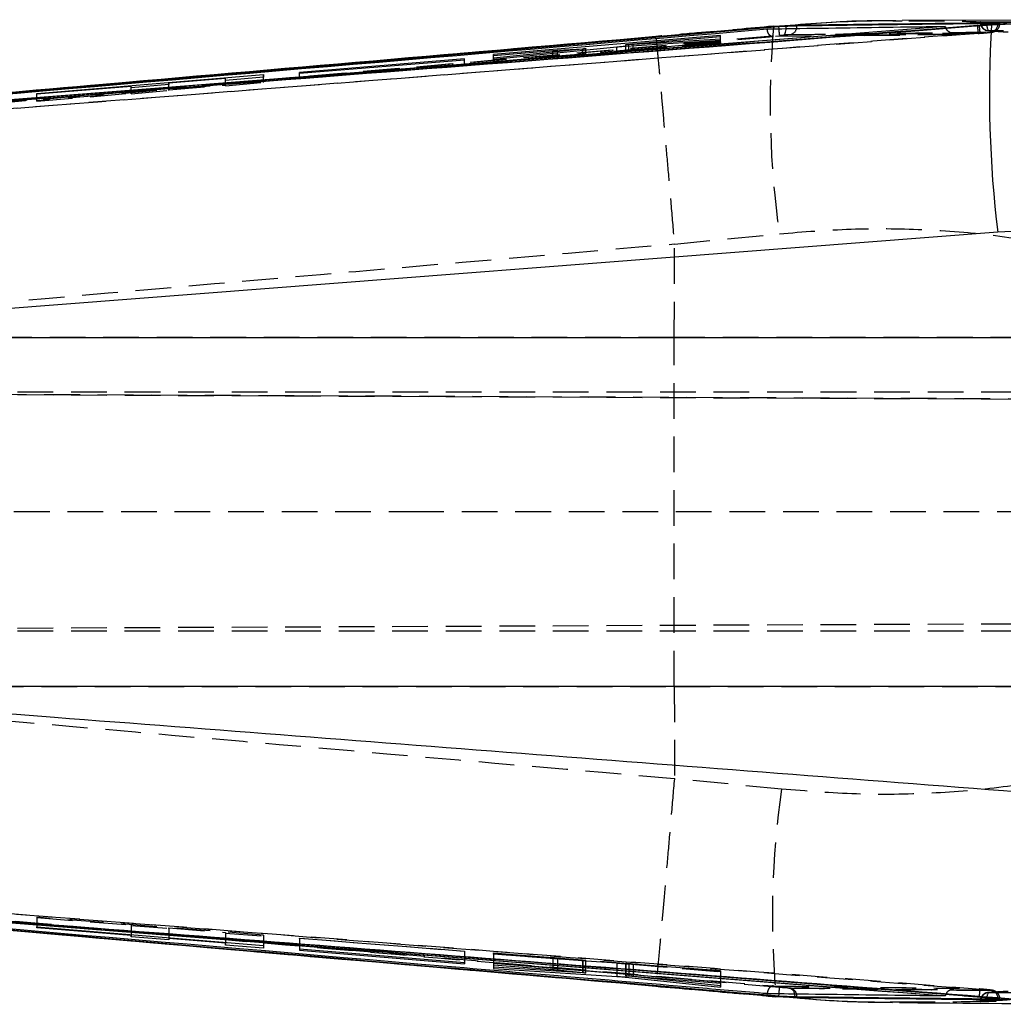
# Model space of a CAD drawing. Extents: x 32 to 417, y 20 to 281.
# Tile 5 of 13: x 210 to 245, y 106 to 142. Entities that reach past the tile are written whole.
import ezdxf

# ---------------------------------------------------------------- set-up
doc = ezdxf.new("R2010")
doc.units = 0
doc.linetypes.add('HIDDEN', pattern=[1.905, 1.27, -0.635])
doc.layers.get('0').update_dxf_attribs({"linetype": 'CONTINUOUS'})

msp = doc.modelspace()

# ---------------------------------------------------------------- linework, layer by layer
at = {"color": 7, "linetype": 'CONTINUOUS'}
for p, q in [((236.84503, 141.29332), (193.565062, 137.534693)), ((236.84503, 141.28448), (193.565062, 137.533305)), ((242.764472, 141.297571), (194.525777, 137.511873)), ((236.672952, 141.29452), (232.46797, 140.930278)), ((236.657074, 141.3027), (236.481248, 141.287369)), ((236.672952, 141.29452), (236.65732, 141.297561)), ((236.880212, 141.296302), (236.672952, 141.29452)), ((236.880212, 141.296302), (236.84503, 141.29332)), ((237.104012, 141.296207), (236.84503, 141.28448)), ((236.84503, 141.29332), (236.84503, 141.28448)), ((237.487211, 141.307977), (237.487211, 141.333106)), ((241.226992, 141.484523), (241.010404, 141.486463)), ((248.243621, 141.53436), (241.227164, 141.5059)), ((242.764472, 141.297571), (242.765545, 141.288468)), ((243.907562, 141.339128), (243.970654, 141.344087)), ((243.970654, 141.344087), (244.075267, 141.352547)), ((244.41067, 141.354927), (244.075267, 141.352547)), ((244.41067, 141.354927), (248.262359, 141.535237)), ((244.688301, 141.420323), (244.6414, 141.420645)), ((234.762198, 140.973448), (226.69196, 140.29473)), ((231.662905, 140.672396), (234.762436, 140.931311)), ((232.46797, 140.930278), (232.468105, 140.932474)), ((234.762436, 140.931311), (234.762198, 140.973448)), ((234.762198, 140.931293), (234.762198, 140.973448)), ((226.692929, 140.128543), (231.08483, 140.567883)), ((231.386131, 140.641394), (231.386131, 140.592832)), ((231.397307, 140.593571), (234.763174, 140.800794)), ((234.762913, 140.847012), (231.503165, 140.644399)), ((234.763174, 140.800794), (234.762913, 140.847012)), ((234.762913, 140.800777), (234.762913, 140.847012)), ((226.69196, 140.29473), (226.692176, 140.25714)), ((226.692176, 140.25714), (228.80715, 140.433831)), ((229.852176, 140.488149), (226.692683, 140.171006)), ((228.969282, 140.445887), (229.864566, 140.5021)), ((229.852176, 140.444576), (229.852176, 140.488149)), ((229.977353, 140.457099), (229.977353, 140.50489)), ((225.661701, 140.144863), (219.793162, 139.657246)), ((219.793363, 139.626375), (225.661917, 140.110393)), ((225.661917, 140.110393), (225.661701, 140.144863)), ((225.661701, 140.110375), (225.661701, 140.144863)), ((226.692683, 140.171006), (226.692929, 140.128543)), ((210.442236, 138.909373), (218.512549, 139.586129)), ((218.512847, 139.486743), (217.152676, 139.375712)), ((218.512549, 139.586129), (218.512847, 139.486743)), ((218.512549, 139.486719), (218.512549, 139.586129)), ((219.793162, 139.657246), (219.793363, 139.626375)), ((213.799997, 139.162402), (210.442333, 138.883381)), ((213.800161, 139.112767), (213.799997, 139.162402)), ((215.143225, 139.222633), (213.800161, 139.112767)), ((217.152475, 139.44106), (215.143061, 139.274029)), ((215.143061, 139.274029), (215.143225, 139.222633)), ((215.143061, 139.222619), (215.143061, 139.274029)), ((217.152676, 139.375712), (217.152475, 139.44106)), ((210.442333, 138.883381), (210.442236, 138.909373)), ((244.63114, 133.971996), (196.22673, 130.226088)), ((248.027942, 134.124756), (244.63114, 133.971996)), ((196.22673, 130.226088), (248.013123, 130.226088)), ((248.013123, 117.805872), (196.7061, 117.805872)), ((210.442437, 109.21677), (210.442534, 109.242163)), ((213.800101, 108.941496), (210.442437, 109.21677)), ((210.442534, 109.242163), (218.512847, 108.586218)), ((213.799937, 108.890362), (213.800101, 108.941496)), ((215.143001, 108.778376), (213.799937, 108.890362)), ((213.800101, 108.969264), (213.800101, 108.941496)), ((215.143001, 108.860115), (215.143001, 108.778376)), ((215.143165, 108.831321), (215.143001, 108.778376)), ((215.143165, 108.860101), (215.143165, 108.831321)), ((217.152587, 108.666417), (215.143165, 108.831321)), ((217.152378, 108.598667), (217.152587, 108.666417)), ((217.152587, 108.696778), (217.152587, 108.666417)), ((218.512549, 108.484896), (217.152378, 108.598667)), ((218.512549, 108.586242), (218.512549, 108.484896)), ((218.512847, 108.586218), (218.512549, 108.484896)), ((225.661791, 107.963535), (219.793251, 108.446235)), ((219.793251, 108.446235), (219.793274, 108.414739)), ((219.793274, 108.446233), (219.793274, 108.414739)), ((219.793274, 108.414739), (225.661828, 107.928341)), ((225.661828, 107.928341), (225.661791, 107.963535)), ((234.7626, 107.2792), (226.692362, 107.936505)), ((226.692362, 107.936505), (226.692392, 107.899881)), ((226.692392, 107.936501), (226.692392, 107.899881)), ((226.692392, 107.899881), (228.807366, 107.726503)), ((229.852228, 107.607785), (226.692452, 107.811797)), ((226.692452, 107.811797), (226.692474, 107.766095)), ((226.692474, 107.811795), (226.692474, 107.766095)), ((226.692474, 107.766095), (231.084778, 107.482941)), ((228.969483, 107.711736), (229.864678, 107.61979)), ((229.864678, 107.678124), (229.864678, 107.61979)), ((229.976437, 107.603521), (229.959241, 107.602786)), ((229.977443, 107.60435), (229.977443, 107.668941)), ((231.386303, 107.554191), (231.386303, 107.506777)), ((231.397218, 107.553303), (231.397218, 107.508288)), ((231.397248, 107.456875), (234.762787, 107.102876)), ((234.762742, 107.151938), (231.503307, 107.490787)), ((231.663122, 107.492266), (234.762645, 107.237875)), ((234.762645, 107.237875), (234.7626, 107.2792)), ((232.469096, 107.139741), (236.759766, 106.76855)), ((234.762787, 107.102876), (234.762742, 107.151938)), ((236.467837, 106.784043), (236.742689, 106.759963)), ((236.759766, 106.76855), (236.991501, 106.765635)), ((236.84503, 106.786684), (236.84503, 106.777632)), ((236.84503, 106.777632), (236.991501, 106.765635)), ((237.420282, 106.76432), (237.487211, 106.763267)), ((237.487211, 106.737462), (237.487211, 106.763267)), ((240.892767, 106.572851), (241.132951, 106.57443)), ((242.765567, 106.794813), (242.764472, 106.7855)), ((244.612253, 106.678251), (245.159856, 106.672555)), ((244.6414, 106.655936), (244.703798, 106.658099))]:
    msp.add_line(p, q, dxfattribs=at)
at = {"color": 7, "linetype": 'HIDDEN'}
for p, q in [((237.245164, 141.327168), (236.65887, 141.283327)), ((237.245164, 141.327168), (236.672952, 141.29452)), ((244.011468, 141.456209), (244.011468, 141.443019)), ((244.185424, 141.443019), (244.011468, 141.443019)), ((244.039624, 141.457615), (244.039624, 141.443019)), ((244.25423, 141.439214), (244.185424, 141.443019)), ((244.6414, 141.400011), (244.581616, 141.399279)), ((244.707144, 141.397802), (244.707144, 141.416979)), ((193.590722, 137.230002), (236.869878, 140.981253)), ((243.942408, 141.047097), (193.616732, 137.128939)), ((232.468492, 140.932505), (204.61922, 138.515807)), ((234.762198, 140.743119), (234.762198, 140.931293)), ((234.762436, 140.732368), (234.762436, 140.931311)), ((239.896006, 140.978023), (236.648648, 140.930883)), ((236.869878, 140.981253), (237.017861, 140.99298)), ((239.884502, 140.972696), (243.255227, 141.01861)), ((243.272557, 141.024129), (239.896006, 140.978023)), ((243.942066, 141.046926), (243.942408, 141.047097)), ((244.005202, 141.052001), (243.942408, 141.047097)), ((244.004867, 141.051834), (244.005202, 141.052001)), ((244.136504, 141.062706), (244.005202, 141.052001)), ((226.69196, 140.048053), (234.762198, 140.743119)), ((231.08483, 140.400297), (231.08483, 140.567883)), ((231.386131, 140.592832), (231.386131, 140.439581)), ((231.397031, 140.440944), (231.397031, 140.644349)), ((234.763174, 140.69817), (231.397307, 140.427162)), ((231.397307, 140.427162), (231.397307, 140.593571)), ((231.503165, 140.447713), (234.762913, 140.710439)), ((231.503165, 140.447713), (231.503165, 140.600088)), ((234.762436, 140.732368), (231.662905, 140.465414)), ((231.662905, 140.465414), (231.662905, 140.672396)), ((234.762198, 140.743119), (234.762436, 140.732368)), ((234.762913, 140.710439), (234.762913, 140.800777)), ((234.762913, 140.710439), (234.763174, 140.69817)), ((234.763174, 140.69817), (234.763174, 140.800794)), ((226.69196, 140.048053), (226.69196, 140.29473)), ((226.692176, 140.037298), (226.692176, 140.25714)), ((228.80715, 140.219455), (226.692176, 140.037298)), ((228.80715, 140.219455), (228.80715, 140.433831)), ((228.969282, 140.233006), (228.969282, 140.445887)), ((229.864566, 140.304993), (228.969282, 140.233006)), ((229.852176, 140.300342), (229.852176, 140.444576)), ((229.864566, 140.304993), (229.864566, 140.5021)), ((229.959174, 140.310607), (229.959174, 140.455279)), ((229.977353, 140.312848), (229.977353, 140.457099)), ((225.661917, 139.930542), (219.793363, 139.425098)), ((225.661701, 139.940822), (225.661701, 140.110375)), ((225.661701, 139.940822), (225.661917, 139.930542)), ((225.661917, 139.930542), (225.661917, 140.110393)), ((226.692176, 140.037298), (226.69196, 140.048053)), ((226.692683, 140.012055), (226.692683, 140.171006)), ((226.692929, 139.999287), (226.692683, 140.012055)), ((226.692929, 139.999287), (226.692929, 140.128543)), ((218.512549, 139.336965), (218.512549, 139.486719)), ((218.512847, 139.302926), (218.512847, 139.486743)), ((219.793162, 139.435381), (219.793162, 139.657246)), ((219.793363, 139.425098), (219.793363, 139.626375)), ((218.512549, 139.336965), (210.442236, 138.641886)), ((213.799997, 138.92031), (213.799997, 139.162402)), ((215.143061, 139.035985), (215.143061, 139.222619)), ((215.143061, 139.035985), (217.152475, 139.209053)), ((215.143225, 139.01683), (215.143225, 139.222633)), ((217.152475, 139.209053), (217.152475, 139.44106)), ((217.152475, 139.209053), (217.152676, 139.185777)), ((217.152676, 139.185777), (217.152676, 139.375712)), ((217.152676, 139.185777), (218.512847, 139.302926)), ((218.512847, 139.302926), (218.512549, 139.336965)), ((219.793363, 139.425098), (219.793162, 139.435381)), ((210.442236, 138.641886), (210.442236, 138.909373)), ((210.442333, 138.631122), (213.799997, 138.92031)), ((210.442333, 138.631122), (210.442333, 138.883381)), ((213.799997, 138.92031), (213.800161, 138.901154)), ((213.800161, 138.901154), (213.800161, 139.112767)), ((213.800161, 138.901154), (215.143225, 139.01683)), ((215.143225, 139.01683), (215.143061, 139.035985)), ((210.442236, 138.641886), (210.442333, 138.631122)), ((233.126378, 133.548706), (236.862427, 133.916383)), ((233.125082, 130.226088), (233.126378, 133.548706)), ((233.126125, 133.554718), (233.126378, 133.548706)), ((233.125082, 130.226088), (194.980717, 130.226088)), ((247.55071, 130.226088), (233.125082, 130.226088)), ((184.991832, 128.285773), (258.988841, 128.285773)), ((261.507674, 127.963464), (184.992551, 128.297326)), ((184.992551, 128.297321), (274.552702, 127.906539)), ((184.863812, 124.035773), (223.657696, 124.035773)), ((223.657696, 124.035773), (258.988841, 124.035773)), ((184.990159, 119.774215), (274.72712, 120.165769)), ((184.990159, 119.77421), (262.144862, 120.110863)), ((184.98947, 119.785773), (258.988841, 119.785773)), ((195.363222, 117.805872), (233.125082, 117.805872)), ((233.125082, 117.805872), (233.126363, 114.521233)), ((233.125082, 117.805872), (247.55071, 117.805872)), ((233.126363, 114.521233), (233.12611, 114.515231)), ((236.937849, 114.146587), (233.126363, 114.521233)), ((210.442534, 109.585367), (210.442437, 109.574943)), ((210.442437, 109.574943), (213.800101, 109.312008)), ((210.442437, 109.574943), (210.442437, 109.21677)), ((210.442534, 109.585367), (210.442534, 109.242163)), ((218.512847, 108.953391), (210.442534, 109.585367)), ((213.800101, 109.312008), (213.799937, 109.293457)), ((213.799937, 109.293457), (215.143001, 109.188283)), ((213.799937, 109.293457), (213.799937, 108.890362)), ((213.800101, 109.312008), (213.800101, 108.969264)), ((215.143001, 109.188283), (215.143165, 109.206834)), ((215.143001, 109.188283), (215.143001, 108.860115)), ((215.143165, 109.206834), (217.152587, 109.049479)), ((215.143165, 109.206834), (215.143165, 108.860101)), ((217.152587, 109.049479), (217.152378, 109.02694)), ((217.152378, 109.02694), (218.512549, 108.920426)), ((217.152378, 109.02694), (217.152378, 108.598667)), ((217.152587, 109.049479), (217.152587, 108.696778)), ((218.512549, 108.920426), (218.512847, 108.953391)), ((218.512549, 108.920426), (218.512549, 108.586242)), ((218.512847, 108.953391), (218.512847, 108.586218)), ((219.793251, 108.841619), (219.793251, 108.446235)), ((219.793274, 108.831643), (219.793251, 108.841619)), ((219.793251, 108.841619), (225.661791, 108.382055)), ((219.793274, 108.831643), (219.793274, 108.446233)), ((225.661828, 108.37208), (219.793274, 108.831643)), ((225.661791, 108.382055), (225.661828, 108.37208)), ((225.661791, 108.382055), (225.661791, 107.963535)), ((225.661828, 108.37208), (225.661828, 107.928341)), ((226.692392, 108.307311), (226.692362, 108.317745)), ((226.692362, 108.317745), (226.692362, 107.936505)), ((226.692362, 108.317745), (234.7626, 107.685768)), ((226.692392, 108.307311), (226.692392, 107.936501)), ((228.807366, 108.141688), (226.692392, 108.307311)), ((226.692474, 108.270432), (226.692452, 108.282819)), ((226.692452, 108.282819), (229.852228, 108.051035)), ((226.692452, 108.282819), (226.692452, 107.811797)), ((231.084778, 107.948502), (226.692474, 108.270432)), ((226.692474, 108.270432), (226.692474, 107.811795)), ((228.807366, 108.141688), (228.807366, 107.764242)), ((229.864678, 108.053531), (228.969483, 108.128592)), ((228.969483, 108.128592), (228.969483, 107.751037)), ((229.852228, 108.051035), (229.852228, 107.607785)), ((229.864678, 108.053531), (229.864678, 107.678124)), ((229.959241, 108.043672), (229.959241, 107.602786)), ((229.977443, 107.668941), (229.977443, 108.043089)), ((231.084778, 107.948502), (231.084778, 107.57875)), ((231.386303, 107.937464), (231.386303, 107.554191)), ((231.397218, 107.937358), (231.397218, 107.553303)), ((234.762787, 107.642143), (231.397248, 107.923988)), ((231.397248, 107.923988), (231.397248, 107.504431)), ((231.503307, 107.926752), (234.762742, 107.654051)), ((231.503307, 107.926752), (231.503307, 107.490787)), ((234.762645, 107.675334), (231.663122, 107.918057)), ((231.663122, 107.918057), (231.663122, 107.531646)), ((234.7626, 107.685768), (234.762645, 107.675334)), ((234.7626, 107.685768), (234.7626, 107.2792)), ((234.762645, 107.675334), (234.762645, 107.237875)), ((234.762742, 107.654051), (234.762787, 107.642143)), ((234.762742, 107.654051), (234.762742, 107.151938)), ((234.762787, 107.642143), (234.762787, 107.102876)), ((237.236722, 107.066498), (237.198523, 107.067547)), ((244.42467, 106.984719), (244.389153, 106.983441)), ((236.744797, 106.781855), (237.219355, 106.741912)), ((236.759766, 106.76855), (237.219355, 106.741912)), ((244.011468, 106.606874), (244.011468, 106.594854)), ((244.1672, 106.606874), (244.011468, 106.606874)), ((244.039624, 106.606874), (244.039624, 106.593152)), ((244.1672, 106.606874), (244.254208, 106.611449)), ((244.594662, 106.680568), (244.6414, 106.680046)), ((244.6414, 106.680046), (244.703374, 106.681335)), ((244.703374, 106.681335), (244.698628, 106.682876))]:
    msp.add_line(p, q, dxfattribs=at)
at = {"color": 8, "linetype": 'CONTINUOUS'}
for p, q in [((231.503165, 140.600088), (231.503165, 140.644399)), ((229.959174, 140.455279), (229.959174, 140.500822)), ((228.807366, 107.764242), (228.807366, 107.726503)), ((228.969483, 107.751037), (228.969483, 107.711736)), ((231.084778, 107.57875), (231.084778, 107.482941)), ((231.397248, 107.504431), (231.397248, 107.456875)), ((231.663122, 107.531646), (231.663122, 107.492266)), ((236.743427, 106.765365), (236.759766, 106.76855))]:
    msp.add_line(p, q, dxfattribs=at)
at = {"color": 8, "linetype": 'CONTINUOUS', "flags": 128}
for points in [[(236.851169, 141.212243), (236.849962, 141.226522), (236.84503, 141.28448)], [(237.105078, 141.216406), (237.105599, 141.239244), (237.104012, 141.296207)], [(237.476228, 141.222178), (237.482621, 141.251891), (237.487211, 141.307977)], [(236.84503, 106.786684), (236.849955, 106.844618), (236.851341, 106.861043)], [(237.420282, 106.76432), (237.416773, 106.820395), (237.410589, 106.853451)], [(237.487211, 106.763267), (237.482621, 106.819264), (237.475252, 106.852589)]]:
    msp.add_lwpolyline(points, dxfattribs=at)
at = {"color": 7, "linetype": 'HIDDEN', "flags": 128}
msp.add_lwpolyline([(237.017861, 140.99298), (237.038157, 141.001881), (237.056813, 141.021221), (237.073167, 141.050316), (237.086645, 141.088131), (237.096755, 141.133328), (237.103148, 141.184301), (237.105078, 141.216406)], dxfattribs=at)
at = {"color": 7, "linetype": 'HIDDEN'}
for centre, radius, start, end in [((268.98648, 138.50248), 32.449762, 175.0586677, 188.1247654), ((245.801212, 141.414595), 1.895153, 182.2821599, 191.1865895), ((245.864011, 141.417607), 1.894784, 182.2237101, 191.1303632), ((244.315969, 141.443019), 0.3045, 180, 267.0299612), ((244.332461, 141.4304), 0.293109, 177.5324683, 263.9388316), ((244.644235, 141.346758), 0.400814, 166.6634273, 211.2326926), ((244.348437, 141.387173), 0.293244, 277.3259443, 2.5091309), ((217.924636, 139.563089), 18.998246, 4.2809436, 4.9798603), ((237.197266, 141.288854), 0.28682, 277.7897209, 346.5576844), ((268.324921, 109.626673), 31.710848, 171.8054232, 185.1769095), ((222.846799, 108.107328), 14.059887, 354.914562, 355.8502706), ((237.153635, 106.81101), 0.260435, 9.3789323, 80.0751449), ((237.200496, 106.786156), 0.282673, 13.5925233, 82.6370623), ((245.759744, 106.675548), 1.79024, 168.5040877, 177.9200066), ((244.315969, 106.606873), 0.3045, 92.7540872, 180), ((244.332864, 106.619059), 0.293494, 95.8837115, 182.3794982), ((244.642076, 106.702276), 0.398361, 148.4008882, 193.1795356), ((244.347936, 106.692615), 0.293733, 357.5475988, 81.9336047), ((244.398683, 106.681139), 0.304691, 0.0369539, 85.1073656)]:
    msp.add_arc(centre, radius, start, end, dxfattribs=at)
at = {"color": 7, "linetype": 'CONTINUOUS'}
msp.add_arc((285.504088, 138.887307), 41.167441, 176.5635704, 186.8573623, dxfattribs=at)
at = {"color": 7, "linetype": 'HIDDEN'}
for centre, major_axis, ratio, start_param, end_param in [((228.807157, 140.217297), (0.2752, 0.023704), 0.00778585, 0.940156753, 1.570144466), ((229.697426, 140.288844), (0.279997, 0.024117), 0.00778585, 5.297299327, 5.919481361), ((228.80733, 108.139601), (0.2752, -0.021552), 0.007549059, 0.941281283, 1.571268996), ((229.69751, 108.064924), (0.279997, -0.021927), 0.007549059, 5.298423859, 5.920605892)]:
    msp.add_ellipse(centre, major_axis=major_axis, ratio=ratio, start_param=start_param, end_param=end_param, dxfattribs=at)
at = {"color": 7, "linetype": 'CONTINUOUS'}
for points, knots in [([(193.582139, 137.428899), (193.784402, 137.444355), (194.795721, 137.521639), (199.043215, 137.846759), (215.61701, 139.121929), (231.380166, 140.357326), (243.907562, 141.339128)], [0, 0, 0, 0, 0.012056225, 0.060281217, 0.253180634, 1, 1, 1, 1]), ([(242.765545, 141.288468), (242.764732, 141.288404), (234.716927, 140.65467), (218.637682, 139.38372), (202.557903, 138.13402), (194.525777, 137.509774)], [0, 0, 0, 0, 0.0000505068, 0.5005080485, 1, 1, 1, 1]), ([(196.028298, 137.614338), (196.848316, 137.676968), (212.975594, 138.908718), (229.103148, 140.163729), (244.41067, 141.354927)], [0, 0, 0, 0, 0.050846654, 1, 1, 1, 1]), ([(236.429303, 141.20653), (236.474158, 141.207214), (236.860113, 141.213093), (238.610519, 141.239438), (240.677365, 141.269116), (242.40317, 141.292645), (242.764472, 141.297571)], [0, 0, 0, 0, 0.021241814, 0.182775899, 0.828911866, 1, 1, 1, 1]), ([(237.487211, 141.333106), (237.446625, 141.332004), (237.365458, 141.3298), (237.16585, 141.318208), (236.994684, 141.305791), (236.897952, 141.297773), (236.880212, 141.296302)], [0, 0, 0, 0, 0.309934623, 0.619849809, 0.930283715, 1, 1, 1, 1]), ([(237.487211, 141.307977), (237.446679, 141.307309), (237.365645, 141.305974), (237.214867, 141.300724), (237.123089, 141.296985), (237.104012, 141.296207)], [0, 0, 0, 0, 0.442184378, 0.88405108, 1, 1, 1, 1]), ([(241.009584, 141.499346), (240.253091, 141.490198), (238.998117, 141.475024), (237.743502, 141.369201), (237.245164, 141.327168)], [0, 0, 0, 0, 0.6027960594, 1, 1, 1, 1]), ([(244.6414, 141.420645), (243.449007, 141.407182), (241.06422, 141.380255), (238.679547, 141.348823), (237.487211, 141.333106)], [0, 0, 0, 0, 0.499999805, 1, 1, 1, 1]), ([(244.075267, 141.352547), (244.107837, 141.355276), (244.177944, 141.361152), (244.244068, 141.366963), (244.279473, 141.370074)], [0, 0, 0, 0, 0.4645759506, 1, 1, 1, 1]), ([(244.279473, 141.370074), (244.28809, 141.37084), (244.369448, 141.378072), (244.510997, 141.391235), (244.646714, 141.405856), (244.711147, 141.414627), (244.700904, 141.416526), (244.698456, 141.416979)], [0, 0, 0, 0, 0.0345775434, 0.3264420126, 0.6179602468, 0.9087004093, 1, 1, 1, 1]), ([(232.46797, 140.930278), (225.762353, 140.354146), (216.478562, 139.556503), (203.767589, 138.435345), (197.760654, 137.907419), (194.331429, 137.606037)], [0, 0, 0, 0, 0.527435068, 0.730223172, 1, 1, 1, 1]), ([(194.489366, 137.602778), (194.607212, 137.613067), (195.533975, 137.693975), (199.696461, 138.056747), (213.557744, 139.257545), (226.611649, 140.369925), (236.429303, 141.20653)], [0, 0, 0, 0, 0.00843061, 0.066300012, 0.297777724, 1, 1, 1, 1]), ([(231.08483, 140.567883), (231.112565, 140.570593), (231.168031, 140.576013), (231.263417, 140.584058), (231.34187, 140.589984), (231.382795, 140.592632), (231.397307, 140.593571)], [0, 0, 0, 0, 0.281533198, 0.563021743, 0.845045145, 1, 1, 1, 1]), ([(231.503165, 140.644399), (231.479515, 140.643023), (231.432211, 140.64027), (231.392415, 140.639466), (231.381497, 140.640988), (231.392579, 140.643385), (231.397031, 140.644349)], [0, 0, 0, 0, 0.272815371, 0.545679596, 0.817441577, 1, 1, 1, 1]), ([(231.397031, 140.644349), (231.40858, 140.64616), (231.431676, 140.649783), (231.500421, 140.657444), (231.580405, 140.665301), (231.637223, 140.670188), (231.662905, 140.672396)], [0, 0, 0, 0, 0.260966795, 0.521900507, 0.783892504, 1, 1, 1, 1]), ([(228.80715, 140.433831), (228.838371, 140.436362), (228.896606, 140.441084), (228.946253, 140.444365), (228.969282, 140.445887)], [0, 0, 0, 0, 0.5361261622, 1, 1, 1, 1]), ([(229.959174, 140.500822), (229.945286, 140.498856), (229.919684, 140.495231), (229.873368, 140.490372), (229.852176, 140.488149)], [0, 0, 0, 0, 0.5424481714, 1, 1, 1, 1]), ([(229.864566, 140.5021), (229.888338, 140.50348), (229.935885, 140.506239), (229.957416, 140.506332), (229.968181, 140.506379)], [0, 0, 0, 0, 0.499967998, 1, 1, 1, 1]), ([(229.974514, 140.50489), (229.975413, 140.504757), (229.97952, 140.504148), (229.968097, 140.502281), (229.959174, 140.500822)], [0, 0, 0, 0, 0.218750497, 1, 1, 1, 1]), ([(196.7061, 117.805872), (201.493782, 117.440407), (217.718486, 116.201905), (233.941701, 114.942925), (245.377673, 114.055453)], [0, 0, 0, 0, 0.295085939, 1, 1, 1, 1]), ([(193.565062, 110.532783), (200.777678, 109.90036), (215.20293, 108.635511), (229.63099, 107.40296), (236.84503, 106.786684)], [0, 0, 0, 0, 0.499999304, 1, 1, 1, 1]), ([(193.565062, 110.531348), (200.777638, 109.897227), (215.202812, 108.628982), (229.63095, 107.394749), (236.84503, 106.777632)], [0, 0, 0, 0, 0.4999991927, 1, 1, 1, 1]), ([(243.970683, 106.740524), (243.768445, 106.756343), (242.757254, 106.835433), (238.510245, 107.167417), (221.917188, 108.463065), (206.131639, 109.675176), (193.582221, 110.638798)], [0, 0, 0, 0, 0.012041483, 0.060207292, 0.252870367, 1, 1, 1, 1]), ([(236.429303, 106.865461), (236.375755, 106.870005), (235.513122, 106.9432), (231.414156, 107.291183), (217.486779, 108.475044), (204.370122, 109.609206), (194.489366, 110.463569)], [0, 0, 0, 0, 0.003829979, 0.061699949, 0.293180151, 1, 1, 1, 1]), ([(194.525777, 110.558072), (202.557898, 109.935699), (218.637596, 108.689757), (234.717091, 107.428936), (242.764747, 106.794878), (242.765567, 106.794813)], [0, 0, 0, 0, 0.499493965, 0.999949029, 1, 1, 1, 1]), ([(194.525777, 110.55594), (202.614269, 109.92788), (218.694406, 108.679282), (234.773396, 107.414221), (242.764472, 106.7855)], [0, 0, 0, 0, 0.503011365, 1, 1, 1, 1]), ([(194.71485, 110.425879), (200.489422, 109.916574), (213.072836, 108.806744), (225.658847, 107.725045), (232.469096, 107.139741)], [0, 0, 0, 0, 0.458903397, 1, 1, 1, 1]), ([(245.159856, 106.672555), (233.727887, 107.558647), (217.511008, 108.815619), (201.294451, 110.052537), (196.509636, 110.417499)], [0, 0, 0, 0, 0.704942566, 1, 1, 1, 1]), ([(228.807366, 107.726503), (228.83867, 107.72386), (228.89695, 107.71894), (228.946533, 107.714015), (228.969483, 107.711736)], [0, 0, 0, 0, 0.537137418, 1, 1, 1, 1]), ([(229.959241, 107.602786), (229.945423, 107.603107), (229.919844, 107.603703), (229.873526, 107.606499), (229.852228, 107.607785)], [0, 0, 0, 0, 0.540191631, 1, 1, 1, 1]), ([(229.864678, 107.61979), (229.887919, 107.617269), (229.934406, 107.612228), (229.972459, 107.606771), (229.973862, 107.605075), (229.974462, 107.60435)], [0, 0, 0, 0, 0.363994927, 0.728066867, 1, 1, 1, 1]), ([(231.084778, 107.482941), (231.112452, 107.481075), (231.167794, 107.477342), (231.26289, 107.469621), (231.341421, 107.462538), (231.382502, 107.458371), (231.397248, 107.456875)], [0, 0, 0, 0, 0.28034387, 0.560629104, 0.842295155, 1, 1, 1, 1]), ([(231.503307, 107.490787), (231.479564, 107.493338), (231.432075, 107.49844), (231.392292, 107.504233), (231.381739, 107.507527), (231.392835, 107.508073), (231.397218, 107.508288)], [0, 0, 0, 0, 0.274358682, 0.548771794, 0.8217624, 1, 1, 1, 1]), ([(231.397218, 107.508288), (231.408708, 107.508183), (231.431689, 107.507974), (231.500026, 107.504267), (231.580026, 107.498879), (231.637041, 107.494341), (231.663122, 107.492266)], [0, 0, 0, 0, 0.259866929, 0.519707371, 0.780302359, 1, 1, 1, 1]), ([(242.764472, 106.7855), (242.761971, 106.78553), (242.418318, 106.789625), (240.710268, 106.809679), (238.600984, 106.836251), (236.832931, 106.860032), (236.429303, 106.865461)], [0, 0, 0, 0, 0.001184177, 0.162718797, 0.808857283, 1, 1, 1, 1]), ([(236.84503, 106.786684), (236.924728, 106.782953), (237.084204, 106.775487), (237.285806, 106.767825), (237.378893, 106.765398), (237.420282, 106.76432)], [0, 0, 0, 0, 0.356831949, 0.714029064, 1, 1, 1, 1]), ([(236.991501, 106.765635), (237.067624, 106.76002), (237.219877, 106.748791), (237.390132, 106.739802), (237.458147, 106.738163), (237.487211, 106.737462)], [0, 0, 0, 0, 0.36412143, 0.728277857, 1, 1, 1, 1]), ([(237.219355, 106.741912), (237.588905, 106.708053), (238.812326, 106.59596), (240.037013, 106.574283), (240.891768, 106.559155)], [0, 0, 0, 0, 0.302062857, 1, 1, 1, 1]), ([(237.487211, 106.737462), (238.679547, 106.723021), (241.06422, 106.694138), (243.449007, 106.66867), (244.6414, 106.655936)], [0, 0, 0, 0, 0.500000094, 1, 1, 1, 1]), ([(241.13307, 106.552831), (241.422179, 106.550219), (244.17614, 106.525332), (246.951422, 106.506176), (249.435356, 106.489032)], [0, 0, 0, 0, 0.104979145, 1, 1, 1, 1]), ([(244.288033, 106.713361), (244.211943, 106.720248), (244.108354, 106.729623), (243.999562, 106.738238), (243.970683, 106.740524)], [0, 0, 0, 0, 0.73454774, 1, 1, 1, 1]), ([(244.612253, 106.678251), (244.605888, 106.679096), (244.558686, 106.685363), (244.456887, 106.697067), (244.33737, 106.7086), (244.288033, 106.713361)], [0, 0, 0, 0, 0.083842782, 0.6218122, 1, 1, 1, 1]), ([(244.69894, 106.660537), (244.698813, 106.662255), (244.698535, 106.666015), (244.642616, 106.673945), (244.612253, 106.678251)], [0, 0, 0, 0, 0.457022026, 1, 1, 1, 1])]:
    msp.add_open_spline(points, degree=3, knots=knots, dxfattribs=at)
at = {"color": 7, "linetype": 'HIDDEN'}
for points, knots in [([(236.481248, 141.287369), (235.631369, 141.212905), (234.294358, 141.095759), (232.955696, 140.981137), (232.467963, 140.939375)], [0, 0, 0, 0, 0.635655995, 1, 1, 1, 1]), ([(250.306344, 140.714695), (249.210228, 140.892086), (247.017978, 141.24687), (243.976736, 141.491153), (242.035362, 141.486472), (241.226992, 141.484523)], [0, 0, 0, 0, 0.368527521, 0.737060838, 1, 1, 1, 1]), ([(242.765545, 141.288468), (242.770013, 141.269151), (242.780132, 141.225405), (242.82777, 141.1582), (242.925141, 141.082088), (243.08016, 141.02873), (243.206073, 141.02024), (243.271526, 141.024069), (243.272557, 141.024129)], [0, 0, 0, 0, 0.084203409, 0.190693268, 0.358764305, 0.662832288, 0.9946911, 1, 1, 1, 1]), ([(244.004978, 141.051933), (244.015132, 141.052694), (244.077452, 141.057368), (244.194028, 141.067372), (244.330208, 141.080073), (244.407267, 141.089011), (244.447814, 141.095059), (244.485521, 141.103779), (244.532149, 141.120139), (244.597884, 141.158273), (244.662623, 141.22919), (244.703706, 141.317308), (244.702745, 141.375025), (244.702368, 141.397694)], [0, 0, 0, 0, 0.029751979, 0.182614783, 0.337480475, 0.499495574, 0.576654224, 0.61372253, 0.659785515, 0.727768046, 0.833858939, 0.934747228, 1, 1, 1, 1]), ([(244.185424, 141.443019), (244.156042, 141.444768), (244.097276, 141.448267), (244.035467, 141.452738), (244.020797, 141.454666), (244.013465, 141.455629)], [0, 0, 0, 0, 0.333402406, 0.666819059, 1, 1, 1, 1]), ([(244.015342, 141.456209), (244.015007, 141.456658), (244.014353, 141.457534), (244.031355, 141.457588), (244.039624, 141.457615)], [0, 0, 0, 0, 0.513628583, 1, 1, 1, 1]), ([(244.039624, 141.457615), (244.741016, 141.45651), (246.1438, 141.454299), (248.862507, 141.447936), (250.879838, 141.440891), (252.195767, 141.436295)], [0, 0, 0, 0, 0.257988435, 0.515976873, 1, 1, 1, 1]), ([(244.039624, 141.443019), (245.442405, 141.439713), (248.161098, 141.433304), (250.879834, 141.421989), (252.195767, 141.416512)], [0, 0, 0, 0, 0.515976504, 1, 1, 1, 1]), ([(244.960083, 141.396624), (244.765791, 141.409153), (244.530561, 141.424321), (244.295192, 141.437006), (244.25423, 141.439214)], [0, 0, 0, 0, 0.825965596, 1, 1, 1, 1]), ([(244.279473, 141.370074), (244.327857, 141.372564), (244.447387, 141.378716), (244.597083, 141.38748), (244.696536, 141.394905), (244.721987, 141.399652), (244.668595, 141.39989), (244.6414, 141.400011)], [0, 0, 0, 0, 0.144399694, 0.356733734, 0.568785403, 0.780362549, 1, 1, 1, 1]), ([(236.648648, 140.930883), (229.584978, 140.328913), (215.539845, 139.13198), (201.49683, 137.910504), (194.516419, 137.303341)], [0, 0, 0, 0, 0.502926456, 1, 1, 1, 1]), ([(194.537817, 137.206201), (202.57009, 137.83068), (218.81571, 139.093715), (235.059921, 140.375894), (243.272557, 141.024129)], [0, 0, 0, 0, 0.4944269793, 1, 1, 1, 1]), ([(232.468105, 140.932474), (232.468077, 140.933762), (232.468032, 140.935825), (232.468469, 140.932196), (232.468634, 140.930835)], [0, 0, 0, 0, 0.624666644, 1, 1, 1, 1]), ([(236.648648, 140.930883), (236.647987, 140.930797), (236.643602, 140.930224), (236.616748, 140.928242), (236.570065, 140.939302), (236.513314, 140.984513), (236.470177, 141.04899), (236.440571, 141.124738), (236.432894, 141.180461), (236.429303, 141.20653)], [0, 0, 0, 0, 0.007094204, 0.047101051, 0.287226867, 0.494901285, 0.676266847, 0.848549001, 1, 1, 1, 1]), ([(243.942408, 141.047097), (243.084547, 141.040872), (240.779528, 141.024146), (238.468679, 141.005), (237.017861, 140.99298)], [0, 0, 0, 0, 0.372171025, 1, 1, 1, 1]), ([(237.017861, 140.99298), (237.028718, 140.993753), (237.08097, 140.997472), (237.166816, 141.00269), (237.213021, 141.004017), (237.236141, 141.004681)], [0, 0, 0, 0, 0.11585398, 0.557606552, 1, 1, 1, 1]), ([(237.236141, 141.004681), (238.427717, 141.021079), (240.81087, 141.053874), (243.194176, 141.082174), (244.38583, 141.096323)], [0, 0, 0, 0, 0.499999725, 1, 1, 1, 1]), ([(243.942066, 141.046916), (243.956718, 141.048079), (243.977646, 141.049738), (243.998581, 141.051327), (244.004859, 141.051804)], [0, 0, 0, 0, 0.700083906, 1, 1, 1, 1]), ([(252.452566, 141.112757), (251.083775, 141.118317), (248.771754, 141.127708), (246.054757, 141.135225), (244.706532, 141.138074), (244.301512, 141.138929)], [0, 0, 0, 0, 0.503778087, 0.85092978, 1, 1, 1, 1]), ([(244.301512, 141.138929), (244.401236, 141.133609), (244.635324, 141.12112), (244.869273, 141.10618), (245.003557, 141.097605)], [0, 0, 0, 0, 0.426013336, 1, 1, 1, 1]), ([(244.38583, 141.096323), (244.401222, 141.096193), (244.431431, 141.095939), (244.419641, 141.091392), (244.377129, 141.086191), (244.356057, 141.083612)], [0, 0, 0, 0, 0.343806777, 0.674739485, 1, 1, 1, 1]), ([(232.477559, 140.862431), (232.485967, 140.779485), (232.502782, 140.613594), (232.551774, 140.086493), (232.617086, 139.36626), (232.698004, 138.460206), (232.792309, 137.392751), (232.896988, 136.19812), (233.009278, 134.907878), (233.087176, 134.005771), (233.126125, 133.554718)], [0, 0, 0, 0, 0.125001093, 0.250002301, 0.375002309, 0.500002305, 0.625001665, 0.750001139, 0.875000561, 1, 1, 1, 1]), ([(229.964195, 140.312479), (229.952042, 140.311661), (229.929392, 140.310137), (229.885095, 140.306622), (229.864566, 140.304993)], [0, 0, 0, 0, 0.536563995, 1, 1, 1, 1]), ([(229.959174, 140.310607), (229.970017, 140.31178), (229.981733, 140.313048), (229.976582, 140.312862), (229.976198, 140.312848)], [0, 0, 0, 0, 0.925469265, 1, 1, 1, 1]), ([(231.397307, 140.427162), (231.370045, 140.424937), (231.315522, 140.420488), (231.220254, 140.412351), (231.141232, 140.405412), (231.099537, 140.401631), (231.08483, 140.400297)], [0, 0, 0, 0, 0.281923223, 0.563816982, 0.846149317, 1, 1, 1, 1]), ([(231.38821, 140.439581), (231.387549, 140.439485), (231.382749, 140.438795), (231.404, 140.440104), (231.445821, 140.443137), (231.486509, 140.446384), (231.503165, 140.447713)], [0, 0, 0, 0, 0.05596118, 0.406137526, 0.756907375, 1, 1, 1, 1]), ([(231.662905, 140.465414), (231.631496, 140.462683), (231.568671, 140.457223), (231.485779, 140.449703), (231.425629, 140.444003), (231.405806, 140.441883), (231.397031, 140.440944)], [0, 0, 0, 0, 0.26403301, 0.528102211, 0.791121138, 1, 1, 1, 1]), ([(236.862427, 133.916383), (237.712659, 133.984326), (239.413055, 134.120206), (241.985675, 134.092637), (244.562074, 133.893794), (246.251093, 133.584628), (247.095591, 133.430047)], [0, 0, 0, 0, 0.246010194, 0.492000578, 0.746003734, 1, 1, 1, 1]), ([(194.980717, 130.226088), (200.98228, 130.756516), (213.696184, 131.880194), (226.412507, 132.97612), (233.126125, 133.554718)], [0, 0, 0, 0, 0.4720472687, 1, 1, 1, 1]), ([(233.125082, 117.805872), (233.124482, 119.875907), (233.123283, 124.01598), (233.124482, 128.156052), (233.125082, 130.226088)], [0, 0, 0, 0, 0.499999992, 1, 1, 1, 1]), ([(233.12611, 114.515231), (226.307928, 115.101962), (213.719117, 116.185279), (201.132737, 117.296497), (195.363222, 117.805872)], [0, 0, 0, 0, 0.541606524, 1, 1, 1, 1]), ([(247.32182, 114.643273), (246.49318, 114.489794), (244.835874, 114.18283), (242.252208, 113.972388), (239.613177, 113.934462), (237.829655, 114.075876), (236.937849, 114.146587)], [0, 0, 0, 0, 0.245832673, 0.491672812, 0.745823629, 1, 1, 1, 1]), ([(233.12611, 114.515231), (233.087226, 114.064172), (233.009458, 113.162054), (232.897357, 111.871797), (232.792844, 110.67715), (232.698711, 109.609681), (232.617924, 108.703613), (232.552721, 107.983372), (232.503834, 107.456263), (232.487053, 107.290367), (232.478662, 107.207419)], [0, 0, 0, 0, 0.124999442, 0.24999884, 0.374998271, 0.499997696, 0.624997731, 0.749997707, 0.874998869, 1, 1, 1, 1]), ([(236.869826, 107.08991), (229.655878, 107.706206), (215.228192, 108.938781), (200.803306, 110.203642), (193.590968, 110.836064)], [0, 0, 0, 0, 0.500007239, 1, 1, 1, 1]), ([(193.616806, 110.93874), (202.015379, 110.293658), (218.812461, 109.003498), (235.607787, 107.689391), (244.005418, 107.032339)], [0, 0, 0, 0, 0.500001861, 1, 1, 1, 1]), ([(194.516397, 110.762965), (201.49679, 110.156513), (215.539762, 108.936469), (229.584918, 107.741768), (236.648596, 107.140922)], [0, 0, 0, 0, 0.49707379, 1, 1, 1, 1]), ([(243.27246, 107.059331), (235.05984, 107.704682), (218.815594, 108.981162), (202.570024, 110.239494), (194.537743, 110.86165)], [0, 0, 0, 0, 0.505571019, 1, 1, 1, 1]), ([(195.499061, 110.361056), (202.000146, 109.785328), (214.322214, 108.6941), (226.64745, 107.639326), (232.46993, 107.141047)], [0, 0, 0, 0, 0.527596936, 1, 1, 1, 1]), ([(229.959241, 108.043672), (229.967498, 108.043255), (229.984011, 108.042423), (229.968736, 108.044334), (229.928529, 108.048105), (229.884883, 108.051814), (229.864678, 108.053531)], [0, 0, 0, 0, 0.258727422, 0.51743031, 0.776607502, 1, 1, 1, 1]), ([(231.397248, 107.923988), (231.369986, 107.926241), (231.315464, 107.930747), (231.220156, 107.938279), (231.141129, 107.944337), (231.099456, 107.947417), (231.084778, 107.948502)], [0, 0, 0, 0, 0.282121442, 0.564239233, 0.846518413, 1, 1, 1, 1]), ([(231.397218, 107.937358), (231.391503, 107.937573), (231.380073, 107.938004), (231.402738, 107.93553), (231.446262, 107.931573), (231.486764, 107.92815), (231.503307, 107.926752)], [0, 0, 0, 0, 0.270673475, 0.541325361, 0.812656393, 1, 1, 1, 1]), ([(231.663122, 107.918057), (231.631748, 107.920489), (231.568997, 107.925354), (231.486156, 107.931474), (231.425906, 107.935691), (231.406042, 107.936845), (231.397218, 107.937358)], [0, 0, 0, 0, 0.263739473, 0.527507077, 0.790109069, 1, 1, 1, 1]), ([(241.132951, 106.57443), (241.973161, 106.570426), (243.989612, 106.560816), (247.147809, 106.80602), (249.420693, 107.176601), (250.557123, 107.36189)], [0, 0, 0, 0, 0.263168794, 0.631588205, 1, 1, 1, 1]), ([(232.469788, 107.139404), (232.469614, 107.138014), (232.468832, 107.131776), (232.46898, 107.136258), (232.469096, 107.139741)], [0, 0, 0, 0, 0.222818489, 1, 1, 1, 1]), ([(232.469051, 107.130611), (233.372441, 107.053144), (234.706819, 106.938719), (236.037911, 106.821805), (236.467837, 106.784043)], [0, 0, 0, 0, 0.67701283, 1, 1, 1, 1]), ([(236.648596, 107.140922), (236.647935, 107.14101), (236.643485, 107.1416), (236.61658, 107.143573), (236.569854, 107.132489), (236.513136, 107.087265), (236.470054, 107.022781), (236.440526, 106.947093), (236.432876, 106.891454), (236.429303, 106.865461)], [0, 0, 0, 0, 0.007094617, 0.047797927, 0.287831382, 0.495432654, 0.676737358, 0.848986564, 1, 1, 1, 1]), ([(236.648596, 107.140922), (237.731063, 107.126812), (239.938938, 107.098032), (242.146971, 107.072398), (243.27246, 107.059331)], [0, 0, 0, 0, 0.490275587, 1, 1, 1, 1]), ([(237.198523, 107.067547), (237.174873, 107.068626), (237.121659, 107.071052), (237.006426, 107.078715), (236.915358, 107.086179), (236.869826, 107.08991)], [0, 0, 0, 0, 0.2857139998, 0.6428658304, 1, 1, 1, 1]), ([(237.198523, 107.067547), (239.128871, 107.044309), (241.537596, 107.015313), (243.946298, 106.989788), (244.42467, 106.984719)], [0, 0, 0, 0, 0.801398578, 1, 1, 1, 1]), ([(244.389153, 106.983441), (243.197035, 106.996418), (240.812801, 107.02237), (238.428748, 107.051789), (237.236722, 107.066498)], [0, 0, 0, 0, 0.500000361, 1, 1, 1, 1]), ([(243.27246, 107.059331), (243.271427, 107.05939), (243.20625, 107.063115), (243.080608, 107.054654), (242.925638, 107.001421), (242.828001, 106.925212), (242.780233, 106.857933), (242.770058, 106.814143), (242.765567, 106.794813)], [0, 0, 0, 0, 0.005319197, 0.335580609, 0.640505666, 0.809007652, 0.915693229, 1, 1, 1, 1]), ([(244.705072, 106.681927), (244.70575, 106.686119), (244.712046, 106.72506), (244.689866, 106.793136), (244.647888, 106.869188), (244.596236, 106.92078), (244.546035, 106.953343), (244.503186, 106.971412), (244.472223, 106.980456), (244.444564, 106.986579), (244.398777, 106.994259), (244.312227, 107.004872), (244.161489, 107.019596), (244.041359, 107.029981), (243.978899, 107.034469), (243.969842, 107.03512)], [0, 0, 0, 0, 0.011929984, 0.110824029, 0.190169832, 0.257290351, 0.314072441, 0.359855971, 0.393955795, 0.4291234, 0.494046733, 0.670945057, 0.819419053, 0.973811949, 1, 1, 1, 1]), ([(244.005418, 107.032339), (244.054764, 107.028309), (244.150026, 107.020528), (244.275662, 107.008298), (244.368419, 106.997673), (244.425366, 106.989054), (244.424902, 106.986164), (244.42467, 106.984719)], [0, 0, 0, 0, 0.212402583, 0.410041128, 0.607015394, 0.803505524, 1, 1, 1, 1]), ([(245.004891, 106.949619), (244.870238, 106.941551), (244.636261, 106.92753), (244.402157, 106.915931), (244.302778, 106.911007)], [0, 0, 0, 0, 0.5754945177, 1, 1, 1, 1]), ([(244.302778, 106.911007), (244.388008, 106.910486), (244.814157, 106.907885), (246.604047, 106.897151), (248.819548, 106.884755), (251.111478, 106.872817), (252.039676, 106.868195), (252.457021, 106.866117)], [0, 0, 0, 0, 0.031358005, 0.156790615, 0.658520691, 0.846460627, 1, 1, 1, 1]), ([(244.039624, 106.593152), (244.026281, 106.593307), (244.009138, 106.593507), (244.013918, 106.59461), (244.014977, 106.594854)], [0, 0, 0, 0, 0.778349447, 1, 1, 1, 1]), ([(244.020252, 106.596583), (244.031692, 106.597722), (244.054583, 106.600002), (244.113284, 106.603799), (244.154701, 106.606161), (244.1672, 106.606874)], [0, 0, 0, 0, 0.410918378, 0.822231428, 1, 1, 1, 1]), ([(252.195767, 106.562087), (250.836414, 106.568952), (249.466648, 106.575869), (246.747878, 106.590782), (245.388544, 106.598859), (244.039624, 106.606874)], [0, 0, 0, 0, 0.499999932, 0.503830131, 1, 1, 1, 1]), ([(252.195767, 106.546431), (250.836397, 106.553591), (248.117657, 106.56791), (245.398968, 106.584738), (244.039624, 106.593152)], [0, 0, 0, 0, 0.500000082, 1, 1, 1, 1]), ([(244.254208, 106.611449), (244.451097, 106.621798), (244.686432, 106.634168), (244.92163, 106.64899), (244.960053, 106.651412)], [0, 0, 0, 0, 0.836631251, 1, 1, 1, 1]), ([(244.698628, 106.682876), (244.698269, 106.683907), (244.697396, 106.686421), (244.603872, 106.694314), (244.459295, 106.703904), (244.338481, 106.710576), (244.288033, 106.713361)], [0, 0, 0, 0, 0.203612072, 0.496414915, 0.789721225, 1, 1, 1, 1])]:
    msp.add_open_spline(points, degree=3, knots=knots, dxfattribs=at)
at = {"color": 8, "linetype": 'CONTINUOUS'}
for points, knots in [([(241.010404, 141.486463), (240.730124, 141.491063), (239.480358, 141.511571), (238.221614, 141.407725), (237.245164, 141.327168)], [0, 0, 0, 0, 0.2242653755, 1, 1, 1, 1]), ([(244.581616, 141.399279), (243.409148, 141.385303), (241.044282, 141.357115), (238.679544, 141.324448), (237.487211, 141.307977)], [0, 0, 0, 0, 0.495786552, 1, 1, 1, 1]), ([(237.219355, 106.741912), (238.219291, 106.657862), (239.447289, 106.554641), (240.666362, 106.569999), (240.892767, 106.572851)], [0, 0, 0, 0, 0.814280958, 1, 1, 1, 1]), ([(237.487211, 106.763267), (238.679548, 106.748528), (241.048643, 106.719241), (243.417849, 106.693402), (244.594662, 106.680568)], [0, 0, 0, 0, 0.503287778, 1, 1, 1, 1])]:
    msp.add_open_spline(points, degree=3, knots=knots, dxfattribs=at)

doc.saveas('drawing.dxf')
